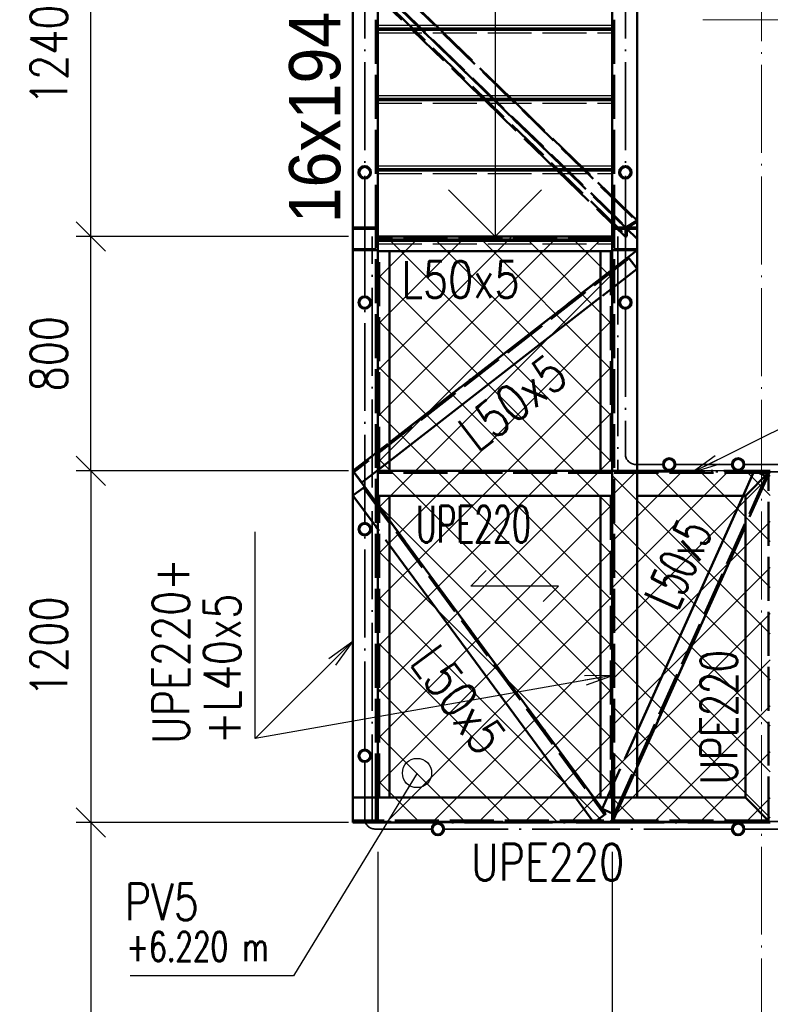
# Paper-space layout 'Layout1' of a CAD drawing. Extents: x -2 to 1033, y -36 to 596.
# Tile 10 of 69: x 75 to 126, y 347 to 414. Entities that reach past the tile are written whole.
import ezdxf

# ---------------------------------------------------------------- set-up
doc = ezdxf.new("R2010")
doc.units = 0
for name, pattern in [('ACAD_ISO02W100', [15, 12, -3]), ('ACAD_ISO04W100', [30.5, 24, -3, 0.5, -3]), ('HP_01_CER_B', [8, 5, -1, 1, -1])]:
    doc.linetypes.add(name, pattern=pattern)
doc.layers.get('0').update_dxf_attribs({"linetype": 'CONTINUOUS'})
doc.layers.get('DEFPOINTS').update_dxf_attribs({"color": 132, "linetype": 'CONTINUOUS'})
for name, color, linetype, lineweight in [('SS_1.ET-HALA_TaO-RASTR', 7, 'HP_01_CER_B', 13), ('SS_1.ET-HALA_TaO-SLOUP', 9, 'CONTINUOUS', 13), ('SS_2.ET-HALA_TaO-SCHODISTE', 180, 'CONTINUOUS', 50), ('SS_2.ET-HALA_TaO-SCHODISTE-PLECH', 70, 'CONTINUOUS', 25), ('SS_2.ET-HALA_TaO-SCHODISTE-PLECH-VYZTUHA', 120, 'CONTINUOUS', 50), ('SS_2.ET-HALA_TaO-SCHODISTE-ZABRADLI', 31, 'CONTINUOUS', 35), ('SS_2.ET-HALA_TaO-SCHODISTE-ZTUZENI', 234, 'CONTINUOUS', 50), ('SS_KOTY', 3, 'CONTINUOUS', 25), ('SS_POPIS_PROFILU', 13, 'CONTINUOUS', 25), ('SS_SRAFY', 8, 'CONTINUOUS', 18), ('SS_TEXT35', 2, 'CONTINUOUS', 35)]:
    doc.layers.add(name, color=color, linetype=linetype, lineweight=lineweight)
doc.styles.add('ARIAL', font='arial.ttf')
doc.styles.add('ROMANS', font='romans.shx', dxfattribs={"width": 0.8})
doc.styles.add('romans.shx', font='romans.shx', dxfattribs={"height": 5})
doc.dimstyles.new('A-1_(2.5)_50AS', dxfattribs={"dimtxt": 2.5, "dimasz": 2, "dimexe": 1, "dimexo": 2, "dimgap": 0, "dimtad": 0, "dimdec": 1, "dimlfac": 50, "dimrnd": 1, "dimtxsty": 'ROMANS', "dimblk1": 'OBLIQUE', "dimblk2": 'OBLIQUE', "dimsah": 1, "dimcen": 2, "dimclrd": 256, "dimclre": 256, "dimclrt": 256, "dimadec": 1, "dimazin": 2, "dimtfac": 0.714286, "dimtdec": 1, "dimtmove": 0, "dimatfit": 3, "dimldrblk": 'OPEN', "dimfxl": 1, "dimtvp": 1.142857, "dimtfill": 1, "dimtolj": 1, "dimlwd": -1, "dimlwe": -1, "dimarcsym": 0})
pattern_1 = [(45, (126.10668, 325.36216), (-0.04490128, 0.044901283), [])]

# ---------------------------------------------------------------- blocks, each defined once
blk = doc.blocks.new('*U9')
at = {"color": 0, "linetype": 'ByBlock', "ltscale": 0.2}
blk.add_lwpolyline([(0, 0), (0, 29.963), (-2.121, 27.841), (0, 29.963), (2.121, 27.841)], dxfattribs=at)
blk = doc.blocks.new('_Oblique')
at = {"color": 0, "linetype": 'ByBlock', "lineweight": -2}
blk.add_line((-0.5, -0.5), (0.5, 0.5), dxfattribs=at)
blk = doc.blocks.new('*D20')
at = {"layer": 'DEFPOINTS', "color": 0, "transparency": 16777216}
for p in [(99.307, 359.362), (115.307, 359.362), (99.307, 306.119)]:
    blk.add_point(p, dxfattribs=at)
at = {"layer": 'SS_KOTY', "transparency": 16777216}
for p, q in [((99.307, 357.362), (99.307, 305.119)), ((115.307, 357.362), (115.307, 305.119)), ((115.307, 306.119), (99.307, 306.119))]:
    blk.add_line(p, q, dxfattribs=at)
at = {"layer": 'SS_KOTY', "transparency": 16777216, "xscale": 2, "yscale": 2, "zscale": 2, "rotation": 180}
blk.add_blockref('_Oblique', (99.307, 306.119), dxfattribs=at)
at = {"layer": 'SS_KOTY', "transparency": 16777216, "xscale": 2, "yscale": 2, "zscale": 2}
blk.add_blockref('_Oblique', (115.307, 306.119), dxfattribs=at)
at = {"layer": 'SS_KOTY', "transparency": 16777216, "insert": (107.307, 308.976), "char_height": 2.5, "attachment_point": 5, "style": 'ROMANS', "bg_fill": 3, "box_fill_scale": 1.1, "bg_fill_color": 256, "bg_fill_true_color": 13158600, "bg_fill_transparency": 0}
blk.add_mtext('\\A1;800', dxfattribs=at)
blk = doc.blocks.new('_OPEN')
at = {"color": 0, "linetype": 'ByBlock'}
for p, q in [((-1, 0.167), (0, 0)), ((0, 0), (-1, -0.167)), ((0, 0), (-1, 0))]:
    blk.add_line(p, q, dxfattribs=at)
blk = doc.blocks.new('*D21')
at = {"layer": 'DEFPOINTS', "color": 0, "transparency": 16777216}
for p in [(115.307, 359.362), (126.107, 325.362), (126.107, 306.119)]:
    blk.add_point(p, dxfattribs=at)
at = {"layer": 'SS_KOTY', "transparency": 16777216}
for p, q in [((115.307, 357.362), (115.307, 305.119)), ((126.107, 323.362), (126.107, 305.119)), ((115.307, 306.119), (126.107, 306.119))]:
    blk.add_line(p, q, dxfattribs=at)
at = {"layer": 'SS_KOTY', "transparency": 16777216, "xscale": 2, "yscale": 2, "zscale": 2, "rotation": 180}
blk.add_blockref('_Oblique', (115.307, 306.119), dxfattribs=at)
at = {"layer": 'SS_KOTY', "transparency": 16777216, "xscale": 2, "yscale": 2, "zscale": 2}
blk.add_blockref('_Oblique', (126.107, 306.119), dxfattribs=at)
at = {"layer": 'SS_KOTY', "transparency": 16777216, "insert": (120.707, 308.976), "char_height": 2.5, "attachment_point": 5, "style": 'ROMANS', "bg_fill": 3, "box_fill_scale": 1.1, "bg_fill_color": 256, "bg_fill_true_color": 13158600, "bg_fill_transparency": 0}
blk.add_mtext('\\A1;540', dxfattribs=at)
blk = doc.blocks.new('*D22')
at = {"layer": 'DEFPOINTS', "color": 0, "transparency": 16777216}
for p in [(99.307, 383.362), (79.703, 359.362), (99.307, 359.362)]:
    blk.add_point(p, dxfattribs=at)
at = {"layer": 'SS_KOTY', "transparency": 16777216}
for p, q in [((97.307, 383.362), (78.703, 383.362)), ((79.703, 383.362), (79.703, 359.362)), ((97.307, 359.362), (78.703, 359.362))]:
    blk.add_line(p, q, dxfattribs=at)
at = {"layer": 'SS_KOTY', "transparency": 16777216, "xscale": 2, "yscale": 2, "zscale": 2}
for p, rotation in [((79.703, 383.362), 90), ((79.703, 359.362), 270)]:
    blk.add_blockref('_Oblique', p, dxfattribs=dict(at, rotation=rotation))
at = {"layer": 'SS_KOTY', "transparency": 16777216, "insert": (76.846, 371.362), "char_height": 2.5, "attachment_point": 5, "rotation": 90, "style": 'ROMANS', "bg_fill": 3, "box_fill_scale": 1.1, "bg_fill_color": 256, "bg_fill_true_color": 13158600, "bg_fill_transparency": 0}
blk.add_mtext('\\A1;1200', dxfattribs=at)
blk = doc.blocks.new('*D23')
at = {"layer": 'DEFPOINTS', "color": 0, "transparency": 16777216}
for p in [(99.307, 359.362), (79.703, 325.362), (126.107, 325.362)]:
    blk.add_point(p, dxfattribs=at)
at = {"layer": 'SS_KOTY', "transparency": 16777216}
for p, q in [((97.307, 359.362), (78.703, 359.362)), ((79.703, 359.362), (79.703, 325.362)), ((124.107, 325.362), (78.703, 325.362))]:
    blk.add_line(p, q, dxfattribs=at)
at = {"layer": 'SS_KOTY', "transparency": 16777216, "xscale": 2, "yscale": 2, "zscale": 2}
for p, rotation in [((79.703, 359.362), 90), ((79.703, 325.362), 270)]:
    blk.add_blockref('_Oblique', p, dxfattribs=dict(at, rotation=rotation))
at = {"layer": 'SS_KOTY', "transparency": 16777216, "insert": (76.846, 342.362), "char_height": 2.5, "attachment_point": 5, "rotation": 90, "style": 'ROMANS', "bg_fill": 3, "box_fill_scale": 1.1, "bg_fill_color": 256, "bg_fill_true_color": 13158600, "bg_fill_transparency": 0}
blk.add_mtext('\\A1;1700', dxfattribs=at)
blk = doc.blocks.new('*D24')
at = {"layer": 'DEFPOINTS', "color": 0, "transparency": 16777216}
for p in [(79.703, 399.362), (99.307, 399.362), (99.307, 383.362)]:
    blk.add_point(p, dxfattribs=at)
at = {"layer": 'SS_KOTY', "transparency": 16777216}
for p, q in [((97.307, 399.362), (78.703, 399.362)), ((79.703, 383.362), (79.703, 399.362)), ((97.307, 383.362), (78.703, 383.362))]:
    blk.add_line(p, q, dxfattribs=at)
at = {"layer": 'SS_KOTY', "transparency": 16777216, "xscale": 2, "yscale": 2, "zscale": 2}
for p, rotation in [((79.703, 399.362), 90), ((79.703, 383.362), 270)]:
    blk.add_blockref('_Oblique', p, dxfattribs=dict(at, rotation=rotation))
at = {"layer": 'SS_KOTY', "transparency": 16777216, "insert": (76.846, 391.362), "char_height": 2.5, "attachment_point": 5, "rotation": 90, "style": 'ROMANS', "bg_fill": 3, "box_fill_scale": 1.1, "bg_fill_color": 256, "bg_fill_true_color": 13158600, "bg_fill_transparency": 0}
blk.add_mtext('\\A1;800', dxfattribs=at)
blk = doc.blocks.new('*D25')
at = {"layer": 'DEFPOINTS', "color": 0, "transparency": 16777216}
for p in [(72.507, 424.162), (79.703, 424.162), (99.307, 399.362)]:
    blk.add_point(p, dxfattribs=at)
at = {"layer": 'SS_KOTY', "transparency": 16777216}
for p, q in [((74.507, 424.162), (80.703, 424.162)), ((79.703, 399.362), (79.703, 424.162)), ((97.307, 399.362), (78.703, 399.362))]:
    blk.add_line(p, q, dxfattribs=at)
at = {"layer": 'SS_KOTY', "transparency": 16777216, "xscale": 2, "yscale": 2, "zscale": 2}
for p, rotation in [((79.703, 424.162), 90), ((79.703, 399.362), 270)]:
    blk.add_blockref('_Oblique', p, dxfattribs=dict(at, rotation=rotation))
at = {"layer": 'SS_KOTY', "transparency": 16777216, "insert": (76.846, 411.762), "char_height": 2.5, "attachment_point": 5, "rotation": 90, "style": 'ROMANS', "bg_fill": 3, "box_fill_scale": 1.1, "bg_fill_color": 256, "bg_fill_true_color": 13158600, "bg_fill_transparency": 0}
blk.add_mtext('\\A1;1240', dxfattribs=at)

psp = doc.layouts.get("Layout1")

# ---------------------------------------------------------------- hatches: boundary and pattern name
at = {"layer": 'SS_SRAFY'}
h = psp.add_hatch(dxfattribs=at)
h.set_pattern_fill('ANSI31', color=5, scale=0.02, angle=-0.000004, style=0)
h.set_pattern_definition(pattern_1)
h.paths.add_polyline_path([(116.2067, 404.1866, 1), (116.2067, 403.2966, 1)], flags=0)
h.paths.add_polyline_path([(116.2067, 404.0866, 1), (116.2067, 403.3966, 1)], flags=0)
h = psp.add_hatch(dxfattribs=at)
h.set_pattern_fill('ANSI31', color=5, scale=0.02, angle=-0.000004, style=0)
h.set_pattern_definition(pattern_1)
h.paths.add_polyline_path([(116.2067, 395.3011, 1), (116.2067, 394.4111, 1)], flags=0)
h.paths.add_polyline_path([(116.2067, 395.2011, 1), (116.2067, 394.5111, 1)], flags=0)
h = psp.add_hatch(dxfattribs=at)
h.set_pattern_fill('ANSI31', color=5, scale=0.02, angle=-0.000004, style=0)
h.set_pattern_definition(pattern_1)
h.paths.add_polyline_path([(119.2067, 384.2522, 1), (119.2067, 383.3622, 1)], flags=0)
h.paths.add_polyline_path([(119.2067, 384.1522, 1), (119.2067, 383.4622, 1)], flags=0)
h = psp.add_hatch(dxfattribs=at)
h.set_pattern_fill('ANSI31', color=5, scale=0.02, angle=-0.000004, style=0)
h.set_pattern_definition(pattern_1)
h.paths.add_polyline_path([(123.9067, 384.2522, 1), (123.9067, 383.3622, 1)], flags=0)
h.paths.add_polyline_path([(123.9067, 384.1522, 1), (123.9067, 383.4622, 1)], flags=0)

# ---------------------------------------------------------------- linework, layer by layer
at = {"layer": 'SS_1.ET-HALA_TaO-SLOUP', "color": 5, "linetype": 'Continuous', "ltscale": 0.25}
psp.add_line((121.5067, 414.1622), (129.5067, 414.1622), dxfattribs=at)
at = {"layer": 'SS_2.ET-HALA_TaO-SCHODISTE', "color": 1, "linetype": 'Continuous', "ltscale": 0.25}
for p, q in [((115.3067, 444.3062), (115.3067, 399.9795)), ((117.0067, 399.9795), (117.0067, 444.3062)), ((115.8867, 399.9795), (115.3067, 399.9795)), ((115.3067, 399.9795), (115.3067, 381.6622)), ((117.0067, 399.9795), (116.5267, 399.9795)), ((117.0067, 384.1272), (117.0067, 399.9795)), ((100.1067, 398.3622), (115.3067, 398.3622)), ((100.1067, 383.3622), (100.1067, 398.3621)), ((114.5067, 398.3621), (114.5067, 383.3622)), ((115.3067, 383.3622), (100.1067, 383.3622)), ((117.0067, 383.3622), (117.0067, 383.4872)), ((117.0067, 361.0622), (117.0067, 383.2422)), ((124.4067, 381.6622), (125.9867, 383.2422)), ((100.1067, 381.6622), (115.3067, 381.6622)), ((100.1067, 361.0622), (100.1067, 381.6621)), ((114.5067, 381.6621), (114.5067, 361.0622)), ((115.3067, 381.6621), (115.3067, 361.0622)), ((117.0067, 381.6622), (124.4067, 381.6622)), ((124.4067, 381.6621), (124.4067, 361.0622))]:
    psp.add_line(p, q, dxfattribs=at)
at = {"layer": 'SS_2.ET-HALA_TaO-SCHODISTE', "color": 7, "linetype": 'ACAD_ISO04W100', "ltscale": 0.25}
for p, q in [((115.3067, 444.3062), (115.3067, 399.8561)), ((115.3067, 383.3622), (126.1067, 383.3622))]:
    psp.add_line(p, q, dxfattribs=at)
at = {"layer": 'SS_2.ET-HALA_TaO-SCHODISTE', "color": 3, "linetype": 'ACAD_ISO02W100', "ltscale": 0.25}
for p, q in [((115.4367, 399.8945), (115.4367, 443.9249)), ((116.5267, 399.9795), (115.8867, 399.9795)), ((117.0067, 399.8945), (115.4367, 399.8945)), ((115.4367, 361.0622), (115.4367, 399.8945)), ((115.2067, 398.3621), (115.2067, 383.3622)), ((117.0067, 398.4212), (115.3067, 398.4212)), ((117.0067, 398.5062), (115.4367, 398.5062)), ((117.0067, 383.4872), (117.0067, 384.1272)), ((115.6417, 383.3622), (115.4367, 383.3622)), ((116.9067, 383.2322), (115.4367, 383.2322)), ((116.9067, 383.3622), (116.9067, 383.2322)), ((116.9774, 383.2322), (116.9067, 383.2322)), ((117.0067, 383.2322), (116.9774, 383.2322)), ((117.0067, 383.2422), (117.0067, 383.3622)), ((125.9767, 383.2322), (117.0067, 383.2322)), ((125.9867, 383.2422), (126.1067, 383.3622)), ((126.1067, 383.3621), (125.9867, 383.2422)), ((115.2067, 381.6621), (115.2067, 361.0622)), ((115.3067, 361.0622), (115.3067, 361.0329)), ((115.3067, 361.0329), (115.3067, 360.9622)), ((115.3067, 360.9622), (115.4367, 360.9622)), ((115.4367, 361.0329), (115.4367, 361.0622)), ((115.4367, 360.9622), (115.4367, 361.0329))]:
    psp.add_line(p, q, dxfattribs=at)
at = {"layer": 'SS_2.ET-HALA_TaO-SCHODISTE-PLECH', "color": 7, "linetype": 'Continuous', "ltscale": 0.25}
psp.add_line((126.1067, 383.3622), (115.3067, 383.3622), dxfattribs=at)
at = {"layer": 'SS_2.ET-HALA_TaO-SCHODISTE-PLECH', "color": 7}
for p, q in [((105.6475, 375.5012, -6095.6), (106.7082, 376.5619, -6095.6)), ((111.6475, 375.5012, -6095.6), (105.6475, 375.5012, -6095.6)), ((110.5868, 374.4405, -6095.6), (111.6475, 375.5012, -6095.6))]:
    psp.add_line(p, q, dxfattribs=at)
at = {"layer": 'SS_2.ET-HALA_TaO-SCHODISTE-ZABRADLI', "color": 7, "linetype": 'ACAD_ISO04W100', "ltscale": 0.25}
for p, q in [((116.2067, 426.5076), (116.2067, 403.9852)), ((116.2067, 403.4979), (116.2067, 399.768)), ((116.2067, 399.9694), (116.2067, 395.3011)), ((115.7017, 399.3622), (115.7017, 383.3622)), ((116.2067, 394.411), (116.2067, 384.5072)), ((116.9067, 383.8072), (118.7617, 383.8072)), ((119.6517, 383.8072), (123.4617, 383.8072)), ((127.8867, 383.8072), (124.3517, 383.8072)), ((115.6417, 383.3022), (130.7067, 383.3022))]:
    psp.add_line(p, q, dxfattribs=at)
at = {"layer": 'SS_2.ET-HALA_TaO-SCHODISTE-ZABRADLI', "color": 3, "linetype": 'ACAD_ISO02W100', "ltscale": 0.25}
for p, q in [((115.7956, 403.9119), (115.892, 404.0562)), ((115.9627, 403.9855), (115.8879, 403.8736)), ((115.892, 404.0562), (116.0364, 404.1527)), ((116.0747, 404.0603), (115.9627, 403.9855)), ((116.0364, 404.1527), (116.2067, 404.1866)), ((116.2067, 404.0866), (116.0747, 404.0603)), ((116.2067, 404.1866), (116.377, 404.1527)), ((116.3387, 404.0603), (116.2067, 404.0866)), ((116.4506, 403.9855), (116.3387, 404.0603)), ((116.377, 404.1527), (116.5213, 404.0562)), ((116.5254, 403.8736), (116.4506, 403.9855)), ((116.5213, 404.0562), (116.6178, 403.9119)), ((115.7617, 403.7416), (115.7956, 403.9119)), ((115.7956, 403.5713), (115.7617, 403.7416)), ((115.892, 403.4269), (115.7956, 403.5713)), ((115.8879, 403.8736), (115.8617, 403.7416)), ((115.8617, 403.7416), (115.8879, 403.6095)), ((115.8879, 403.6095), (115.9627, 403.4976)), ((116.0364, 403.3304), (115.892, 403.4269)), ((115.9627, 403.4976), (116.0747, 403.4228)), ((116.2067, 403.2966), (116.0364, 403.3304)), ((116.0747, 403.4228), (116.2067, 403.3966)), ((116.2067, 403.3966), (116.3387, 403.4228)), ((116.377, 403.3304), (116.2067, 403.2966)), ((116.3387, 403.4228), (116.4506, 403.4976)), ((116.5213, 403.4269), (116.377, 403.3304)), ((116.4506, 403.4976), (116.5254, 403.6095)), ((116.6178, 403.5713), (116.5213, 403.4269)), ((116.5517, 403.7416), (116.5254, 403.8736)), ((116.5254, 403.6095), (116.5517, 403.7416)), ((116.6178, 403.9119), (116.6517, 403.7416)), ((116.6517, 403.7416), (116.6178, 403.5713))]:
    psp.add_line(p, q, dxfattribs=at)
at = {"layer": 'SS_2.ET-HALA_TaO-SCHODISTE-ZABRADLI', "color": 1, "linetype": 'Continuous', "ltscale": 0.25}
for centre, radius in [((116.2067, 403.7416), 0.445), ((116.2067, 403.7416), 0.345), ((116.2067, 394.8561), 0.445), ((116.2067, 394.8561), 0.345), ((119.2067, 383.8072), 0.445), ((119.2067, 383.8072), 0.345), ((123.9067, 383.8072), 0.445), ((123.9067, 383.8072), 0.345)]:
    psp.add_circle(centre, radius, dxfattribs=at)
at = {"layer": 'SS_2.ET-HALA_TaO-SCHODISTE-ZABRADLI', "color": 7, "linetype": 'ACAD_ISO04W100', "ltscale": 0.25, "extrusion": (0, 0, -1)}
psp.add_arc((-116.9067, 384.5072), 0.7, 270.000004, 0.000004, dxfattribs=at)
at = {"layer": 'SS_2.ET-HALA_TaO-SCHODISTE-ZTUZENI', "color": 3, "linetype": 'ACAD_ISO02W100', "ltscale": 0.25}
for p, q in [((101.5513, 413.5622), (101.6544, 413.4622)), ((101.6544, 413.4622), (106.5029, 408.7622)), ((102.3037, 413.4622), (102.2005, 413.5622)), ((107.1522, 408.7622), (102.3037, 413.4622)), ((103.5854, 413.4622), (103.4822, 413.5622)), ((103.7917, 413.2622), (103.5854, 413.4622)), ((108.4338, 408.7622), (103.7917, 413.2622)), ((106.5029, 408.7622), (106.6061, 408.6622)), ((106.6061, 408.6622), (111.4545, 403.9622)), ((107.2553, 408.6622), (107.1522, 408.7622)), ((112.1038, 403.9622), (107.2553, 408.6622)), ((108.537, 408.6622), (108.4338, 408.7622)), ((108.7433, 408.4622), (108.537, 408.6622)), ((113.3855, 403.9622), (108.7433, 408.4622)), ((111.4545, 403.9622), (111.5577, 403.8622)), ((112.207, 403.8622), (112.1038, 403.9622)), ((113.4886, 403.8622), (113.3855, 403.9622)), ((111.5577, 403.8622), (115.3067, 400.228)), ((116.2123, 399.9795), (112.207, 403.8622)), ((116.4867, 400.9559), (113.4886, 403.8622)), ((116.5267, 400.9171), (116.4867, 400.9559)), ((117.0067, 400.4518), (116.5267, 400.9171)), ((115.3067, 400.228), (115.4367, 400.102)), ((115.4367, 400.102), (116.2264, 399.3364)), ((116.224, 399.9681), (116.2123, 399.9795)), ((116.2264, 399.9658), (116.224, 399.9681)), ((116.2264, 399.9658), (116.2296, 399.9677)), ((116.2264, 399.7441), (116.2264, 399.9658)), ((116.2296, 399.9677), (116.2485, 399.9795)), ((116.2485, 399.9795), (117.0067, 400.4518)), ((116.3045, 399.9515), (116.3495, 399.9795)), ((116.3045, 399.385), (116.3045, 399.9515)), ((116.3495, 399.9795), (117.0067, 400.3889)), ((116.2264, 399.3364), (116.2264, 399.7441)), ((116.2264, 399.3364), (116.3045, 399.385)), ((114.5067, 396.4806), (116.3935, 397.9452)), ((117.0067, 397.1553), (116.3935, 397.9452)), ((116.5267, 397.7736), (116.3935, 397.9452)), ((115.9267, 397.5829), (115.8867, 397.5518)), ((117.0067, 397.1553), (114.5067, 395.2147)), ((124.2451, 381.6622), (125.0101, 383.3621)), ((124.9561, 383.2422), (124.9516, 383.2322)), ((125.0101, 383.3621), (124.9561, 383.2422)), ((125.922, 382.9518), (125.0101, 383.3621)), ((125.2989, 383.2322), (125.2767, 383.2422)), ((125.922, 382.9518), (124.4067, 379.5844))]:
    psp.add_line(p, q, dxfattribs=at)
at = {"layer": 'SS_2.ET-HALA_TaO-SCHODISTE-ZTUZENI', "color": 1, "linetype": 'Continuous', "ltscale": 0.25}
for p, q in [((114.5067, 396.4806), (100.1067, 385.3028)), ((100.1067, 384.0368), (114.5067, 395.2147)), ((124.2451, 381.6622), (117.0067, 365.5768)), ((114.0529, 361.0622), (100.1067, 379.9723)), ((117.0067, 363.1399), (124.4067, 379.5844)), ((100.1067, 378.2875), (112.8104, 361.0622))]:
    psp.add_line(p, q, dxfattribs=at)
at = {"layer": 'SS_POPIS_PROFILU', "color": 0, "linetype": 'ByBlock'}
for p, q in [((120.7067, 383.2322), (122.3495, 384.4205)), ((120.7067, 383.2322), (122.4978, 384.122)), ((122.6461, 383.8235), (120.7067, 383.2322)), ((113.4092, 369.3997), (115.4367, 369.4184)), ((115.4367, 369.4184), (113.467, 369.0714)), ((115.4367, 369.4184), (113.5248, 368.7431))]:
    psp.add_line(p, q, dxfattribs=at)
at = {"layer": 'SS_POPIS_PROFILU', "color": 0, "linetype": 'ByBlock', "lineweight": -2}
psp.add_line((101.9805, 362.7403), (100.9392, 361.0328), dxfattribs=at)
at = {"layer": 'SS_POPIS_PROFILU', "color": 13}
psp.add_lwpolyline([(120.7067, 383.2322), (146.577, 396.0843), (158.196, 396.0843)], dxfattribs=at)
at = {"layer": 'SS_POPIS_PROFILU', "color": 0, "linetype": 'ByBlock', "lineweight": -2}
psp.add_circle((101.9805, 362.7403), 1, dxfattribs=at)

# ---------------------------------------------------------------- block references
at = {"layer": 'SS_2.ET-HALA_TaO-SCHODISTE-PLECH', "color": 7, "ltscale": 0.25, "xscale": 1.5, "yscale": 1.5, "zscale": 1.5, "rotation": 180}
psp.add_blockref('*U9', (107.3067, 444.3062), dxfattribs=at)

# ---------------------------------------------------------------- texts
at = {"layer": 'SS_POPIS_PROFILU', "color": 13, "style": 'romans.shx'}
for s, width, p in [('L50x5', 0.8, (100.9268, 395.1775)), ('UPE220', 0.6, (101.9069, 378.4705))]:
    psp.add_text(s, height=2.5, dxfattribs=dict(at, width=width)).set_placement(p)
for s, rotation, width, p in [('L50x5', 37.820036, 0.8, (106.0949, 384.5664)), ('L50x5', 65.772251, 0.6, (119.7223, 373.7336)), ('L50x5', 306.408771, 0.8, (101.4168, 370.2557)), ('UPE220', 90, 0.7, (123.8481, 361.9817))]:
    psp.add_text(s, height=2.5, rotation=rotation, dxfattribs=dict(at, width=width)).set_placement(p)

# ---------------------------------------------------------------- dimensions: what is measured, and where the dimension line sits
at = {"layer": 'SS_KOTY'}
dim = psp.add_linear_dim(base=(99.3067, 306.1189), p1=(115.3067, 359.3622), p2=(99.3067, 359.3622), dimstyle='A-1_(2.5)_50AS', dxfattribs=at)
dim.commit()
dim.dimension.update_dxf_attribs({"geometry": '*D20', "text_midpoint": (107.3067, 308.9761)})

# ---------------------------------------------------------------- next in the draw order: dimensions: what is measured, and where the dimension line sits
dim = psp.add_linear_dim(base=(79.7031, 359.3622), p1=(99.3067, 383.3622), p2=(99.3067, 359.3622), angle=90, dimstyle='A-1_(2.5)_50AS', dxfattribs=at)
dim.commit()
dim.dimension.update_dxf_attribs({"geometry": '*D22', "text_midpoint": (76.846, 371.3622)})
dim = psp.add_linear_dim(base=(126.1067, 306.1189), p1=(115.3067, 359.3622), p2=(126.1067, 325.3622), dimstyle='A-1_(2.5)_50AS', override={"dimtmove": 1}, dxfattribs=at)
dim.commit()
dim.dimension.update_dxf_attribs({"geometry": '*D21', "text_midpoint": (120.7067, 308.9761)})

# ---------------------------------------------------------------- next in the draw order: hatches: boundary and pattern name
at = {"layer": 'SS_SRAFY'}
h = psp.add_hatch(dxfattribs=at)
h.set_pattern_fill('ANSI31', color=5, scale=0.02, angle=-0.000004, style=0)
h.set_pattern_definition(pattern_1)
h.paths.add_polyline_path([(98.4067, 379.8316, 1), (98.4067, 378.9416, 1)], flags=0)
h.paths.add_polyline_path([(98.4067, 379.7316, 1), (98.4067, 379.0416, 1)], flags=0)
h = psp.add_hatch(dxfattribs=at)
h.set_pattern_fill('ANSI31', color=5, scale=0.02, angle=-0.000004, style=0)
h.set_pattern_definition(pattern_1)
h.paths.add_polyline_path([(98.4067, 364.3622, 1), (98.4067, 363.4722, 1)], flags=0)
h.paths.add_polyline_path([(98.4067, 364.2622, 1), (98.4067, 363.5722, 1)], flags=0)

# ---------------------------------------------------------------- next in the draw order: linework, layer by layer
at = {"layer": 'SS_2.ET-HALA_TaO-SCHODISTE', "color": 1, "linetype": 'Continuous', "ltscale": 0.25}
for p, q in [((99.3067, 381.6621), (100.1067, 381.6621)), ((99.3067, 361.0624), (99.3067, 381.6621)), ((97.6067, 361.0622), (98.0867, 361.0622)), ((98.7267, 361.0622), (98.8517, 361.0622)), ((98.9717, 361.0622), (99.3067, 361.0622)), ((99.3067, 361.0622), (99.3067, 361.0624)), ((99.3067, 361.0622), (124.4067, 361.0622))]:
    psp.add_line(p, q, dxfattribs=at)
at = {"layer": 'SS_2.ET-HALA_TaO-SCHODISTE', "color": 3, "linetype": 'ACAD_ISO02W100', "ltscale": 0.25}
for p, q in [((99.4067, 361.0622), (99.4067, 381.6621)), ((98.0867, 361.0622), (98.7267, 361.0622)), ((98.8517, 361.0622), (98.9717, 361.0622)), ((99.1767, 361.0329), (99.1767, 361.0622)), ((99.1767, 360.9622), (99.1767, 361.0329)), ((99.1767, 360.9622), (99.3067, 360.9622)), ((99.3067, 361.0329), (99.3067, 361.0622)), ((99.3067, 360.9622), (99.3067, 361.0329))]:
    psp.add_line(p, q, dxfattribs=at)
at = {"layer": 'SS_2.ET-HALA_TaO-SCHODISTE-ZABRADLI', "color": 7, "linetype": 'ACAD_ISO04W100', "ltscale": 0.25}
psp.add_line((98.4067, 364.3622), (98.4067, 378.9416), dxfattribs=at)
at = {"layer": 'SS_2.ET-HALA_TaO-SCHODISTE-ZABRADLI', "color": 1, "linetype": 'Continuous', "ltscale": 0.25}
for centre, radius in [((98.4067, 379.3866), 0.445), ((98.4067, 379.3866), 0.345), ((98.4067, 363.9172), 0.445), ((98.4067, 363.9172), 0.345)]:
    psp.add_circle(centre, radius, dxfattribs=at)
at = {"layer": 'SS_2.ET-HALA_TaO-SCHODISTE-ZTUZENI', "color": 3, "linetype": 'ACAD_ISO02W100', "ltscale": 0.25}
for p, q in [((98.7267, 381.8435), (98.6867, 381.8978)), ((97.6067, 381.6773), (100.1067, 378.2875)), ((98.7267, 380.1587), (98.8517, 379.9892)), ((99.1767, 379.5485), (99.3067, 379.3723))]:
    psp.add_line(p, q, dxfattribs=at)
at = {"layer": 'SS_POPIS_PROFILU', "color": 0, "linetype": 'ByBlock'}
for p, q in [((95.9533, 370.5668), (97.6067, 371.7404)), ((97.6067, 371.7404), (96.1883, 370.3304)), ((97.6067, 371.7404), (96.4233, 370.094))]:
    psp.add_line(p, q, dxfattribs=at)
at = {"layer": 'SS_POPIS_PROFILU', "color": 13}
for points in [[(97.6067, 371.7404), (90.928, 365.1012), (90.928, 379.1964)], [(115.4367, 369.4184), (90.928, 365.1012), (90.928, 379.1964)]]:
    psp.add_lwpolyline(points, dxfattribs=at)

# ---------------------------------------------------------------- next in the draw order: texts
at = {"layer": 'SS_POPIS_PROFILU', "color": 13, "style": 'romans.shx', "width": 0.8}
for s, p in [('UPE220+', (86.428, 364.724)), ('UPE220+', (86.428, 364.724)), ('+L40x5', (89.928, 364.703)), ('+L40x5', (89.928, 364.703))]:
    psp.add_text(s, height=2.5, rotation=90, dxfattribs=at).set_placement(p)

# ---------------------------------------------------------------- next in the draw order: dimensions: what is measured, and where the dimension line sits
at = {"layer": 'SS_KOTY'}
for base, p1, p2, picture, middle in [((79.7031, 399.3622), (99.3067, 383.3622), (99.3067, 399.3622), '*D24', (76.846, 391.3622)), ((79.7031, 325.3622), (99.3067, 359.3622), (126.1067, 325.3622), '*D23', (76.846, 342.3622))]:
    dim = psp.add_linear_dim(base=base, p1=p1, p2=p2, angle=90, dimstyle='A-1_(2.5)_50AS', override={"dimtmove": 1}, dxfattribs=at)
    dim.commit()
    dim.dimension.update_dxf_attribs({"geometry": picture, "text_midpoint": middle})

# ---------------------------------------------------------------- next in the draw order: hatches: boundary and pattern name
at = {"layer": 'SS_SRAFY'}
h = psp.add_hatch(dxfattribs=at)
h.set_pattern_fill('ANSI31', color=5, scale=0.02, angle=-0.000004, style=0)
h.set_pattern_definition(pattern_1)
h.paths.add_polyline_path([(98.4067, 395.3011, 1), (98.4067, 394.4111, 1)], flags=0)
h.paths.add_polyline_path([(98.4067, 395.2011, 1), (98.4067, 394.5111, 1)], flags=0)
h = psp.add_hatch(dxfattribs=at)
h.set_pattern_fill('ANSI37', color=8, scale=0.7, angle=-0.000004, style=0)
h.set_pattern_definition([(45, (120.7067, 371.3622), (-1.57154, 1.57154), []), (135, (120.7067, 371.3622), (-1.57154, -1.57154), [])])
h.paths.add_polyline_path([(115.3067, 359.3622), (126.1067, 359.3622), (126.1067, 383.3622), (115.3067, 383.3622)], flags=0)
h = psp.add_hatch(dxfattribs=at)
h.set_pattern_fill('ANSI31', color=5, scale=0.02, angle=-0.000004, style=0)
h.set_pattern_definition(pattern_1)
h.paths.add_polyline_path([(103.4067, 359.3622, 1), (103.4067, 358.4722, 1)], flags=0)
h.paths.add_polyline_path([(103.4067, 359.2622, 1), (103.4067, 358.5722, 1)], flags=0)
h = psp.add_hatch(dxfattribs=at)
h.set_pattern_fill('ANSI31', color=5, scale=0.02, angle=-0.000004, style=0)
h.set_pattern_definition(pattern_1)
h.paths.add_polyline_path([(123.9067, 359.3622, 1), (123.9067, 358.4722, 1)], flags=0)
h.paths.add_polyline_path([(123.9067, 359.2622, 1), (123.9067, 358.5722, 1)], flags=0)

# ---------------------------------------------------------------- next in the draw order: linework, layer by layer
at = {"layer": 'SS_1.ET-HALA_TaO-RASTR', "linetype": 'ACAD_ISO04W100', "ltscale": 0.25}
psp.add_line((125.5067, 290.7065), (125.5067, 542.5452), dxfattribs=at)
at = {"layer": 'SS_2.ET-HALA_TaO-SCHODISTE', "color": 7, "linetype": 'ACAD_ISO04W100', "ltscale": 0.25}
for p, q in [((115.3067, 399.3622), (115.3067, 359.3622)), ((115.3067, 399.3622), (115.3067, 359.3622)), ((99.3067, 383.3622), (115.3067, 383.3622)), ((97.6067, 359.3622), (126.1067, 359.3622))]:
    psp.add_line(p, q, dxfattribs=at)
at = {"layer": 'SS_2.ET-HALA_TaO-SCHODISTE', "color": 1, "linetype": 'Continuous', "ltscale": 0.25}
for p, q in [((100.1067, 383.3622), (99.3067, 383.3622)), ((97.6067, 361.0622), (97.6067, 359.3622)), ((125.9867, 359.4822), (124.4067, 361.0622)), ((124.4067, 361.0622), (125.9867, 359.4822)), ((97.6067, 359.3622), (98.1374, 359.3622)), ((98.8288, 359.3622), (98.8517, 359.3622))]:
    psp.add_line(p, q, dxfattribs=at)
at = {"layer": 'SS_2.ET-HALA_TaO-SCHODISTE', "color": 3, "linetype": 'ACAD_ISO02W100', "ltscale": 0.25}
for p, q in [((115.3067, 383.2322), (99.3067, 383.2322)), ((125.9767, 359.4922), (125.9767, 383.2321)), ((99.1767, 359.4922), (99.1767, 360.9622)), ((99.3067, 359.4922), (99.3067, 360.9622)), ((115.3067, 360.9622), (115.3067, 359.4922)), ((115.4367, 359.4922), (115.4367, 360.9622)), ((125.9767, 359.4922), (97.6067, 359.4922)), ((98.1374, 359.3622), (98.8288, 359.3622)), ((126.1067, 359.3622), (125.9867, 359.4822)), ((125.9867, 359.4822), (126.1067, 359.3622))]:
    psp.add_line(p, q, dxfattribs=at)
at = {"layer": 'SS_2.ET-HALA_TaO-SCHODISTE-PLECH', "color": 7, "linetype": 'Continuous', "ltscale": 0.25}
for p, q in [((115.3067, 399.3622), (115.3067, 359.3622)), ((99.3067, 359.3622), (115.3067, 359.3622)), ((115.3067, 359.3622), (126.1067, 359.3622))]:
    psp.add_line(p, q, dxfattribs=at)
at = {"layer": 'SS_2.ET-HALA_TaO-SCHODISTE-ZABRADLI', "color": 7, "linetype": 'ACAD_ISO04W100', "ltscale": 0.25}
for p, q in [((98.4067, 379.8316), (98.4067, 394.411)), ((98.4067, 359.6172), (98.4067, 363.4721)), ((130.7067, 359.4222), (98.9717, 359.4222)), ((102.9617, 358.9172), (99.1067, 358.9172)), ((123.4617, 358.9172), (103.8517, 358.9172)), ((124.3517, 358.9172), (127.8867, 358.9172))]:
    psp.add_line(p, q, dxfattribs=at)
at = {"layer": 'SS_2.ET-HALA_TaO-SCHODISTE-ZABRADLI', "color": 1, "linetype": 'Continuous', "ltscale": 0.25}
for centre, radius in [((98.4067, 394.8561), 0.445), ((98.4067, 394.8561), 0.345), ((103.4067, 358.9172), 0.445), ((103.4067, 358.9172), 0.345), ((123.9067, 358.9172), 0.445), ((123.9067, 358.9172), 0.345)]:
    psp.add_circle(centre, radius, dxfattribs=at)
at = {"layer": 'SS_2.ET-HALA_TaO-SCHODISTE-ZABRADLI', "color": 7, "linetype": 'ACAD_ISO04W100', "ltscale": 0.25, "extrusion": (0, 0, -1)}
psp.add_arc((-99.1067, 359.6172), 0.7, 270.000004, 0.000004, dxfattribs=at)
at = {"layer": 'SS_2.ET-HALA_TaO-SCHODISTE-ZTUZENI', "color": 3, "linetype": 'ACAD_ISO02W100', "ltscale": 0.25}
for p, q in [((116.4548, 397.8662), (97.668, 383.2832)), ((97.6067, 383.3622), (100.1067, 385.3028)), ((100.1067, 384.0368), (98.2199, 382.5722)), ((97.6067, 383.3622), (98.0867, 382.7438)), ((97.668, 383.2832), (98.2199, 382.5722)), ((115.4464, 359.9163), (125.8308, 382.9928)), ((98.4115, 382.2709), (97.6067, 381.6773)), ((98.331, 382.2115), (114.7884, 359.8964)), ((98.4115, 382.2709), (100.1067, 379.9723)), ((114.6257, 360.2856), (117.0067, 365.5768)), ((117.0067, 363.1399), (115.5376, 359.8753)), ((112.8104, 361.0622), (114.0641, 359.3622)), ((114.0529, 361.0622), (114.8689, 359.9557)), ((114.6257, 360.2856), (115.5376, 359.8753)), ((114.0641, 359.3622), (114.8689, 359.9557)), ((113.9683, 359.4922), (113.9756, 359.4822)), ((113.9756, 359.4822), (114.0641, 359.3622)), ((114.2268, 359.4822), (114.2404, 359.4922))]:
    psp.add_line(p, q, dxfattribs=at)
at = {"layer": 'SS_2.ET-HALA_TaO-SCHODISTE-ZTUZENI', "color": 7, "linetype": 'ACAD_ISO04W100', "ltscale": 0.25}
for p, q in [((97.6067, 383.3622), (115.3067, 359.3622)), ((115.3067, 359.3622), (126.1067, 383.3622))]:
    psp.add_line(p, q, dxfattribs=at)
at = {"layer": 'SS_POPIS_PROFILU', "color": 13}
psp.add_lwpolyline([(101.9805, 362.7403), (93.5363, 348.8931), (82.403, 348.8931)], dxfattribs=at)

# ---------------------------------------------------------------- next in the draw order: texts
at = {"layer": 'SS_POPIS_PROFILU', "color": 13, "style": 'romans.shx'}
for s, height, width, p in [('UPE220', 2.5, 0.8, (105.67, 355.3962)), ('PV5', 2.5, 0.8, (82.0259, 352.6931)), ('+6.220 m', 2, 0.7, (82.1243, 349.8931))]:
    psp.add_text(s, height=height, dxfattribs=dict(at, width=width)).set_placement(p)

# ---------------------------------------------------------------- next in the draw order: dimensions: what is measured, and where the dimension line sits
at = {"layer": 'SS_KOTY'}
dim = psp.add_linear_dim(base=(79.7031, 424.1622), p1=(99.3067, 399.3622), p2=(72.5067, 424.1622), angle=90, dimstyle='A-1_(2.5)_50AS', override={"dimtmove": 1}, dxfattribs=at)
dim.commit()
dim.dimension.update_dxf_attribs({"geometry": '*D25', "text_midpoint": (76.846, 411.7622)})

# ---------------------------------------------------------------- next in the draw order: hatches: boundary and pattern name
at = {"layer": 'SS_SRAFY'}
h = psp.add_hatch(dxfattribs=at)
h.set_pattern_fill('ANSI31', color=5, scale=0.02, angle=-0.000004, style=0)
h.set_pattern_definition(pattern_1)
h.paths.add_polyline_path([(98.4067, 404.1866, 1), (98.4067, 403.2966, 1)], flags=0)
h.paths.add_polyline_path([(98.4067, 404.0866, 1), (98.4067, 403.3966, 1)], flags=0)
h = psp.add_hatch(dxfattribs=at)
h.set_pattern_fill('ANSI37', color=8, scale=0.7, angle=-0.000004, style=0)
h.set_pattern_definition([(45, (107.3067, 379.3622), (-1.57154, 1.57154), []), (135, (107.3067, 379.3622), (-1.57154, -1.57154), [])])
h.paths.add_polyline_path([(99.3067, 359.3622), (115.3067, 359.3622), (115.3067, 399.3622), (99.3067, 399.3622)], flags=0)

# ---------------------------------------------------------------- next in the draw order: linework, layer by layer
at = {"layer": 'SS_2.ET-HALA_TaO-SCHODISTE', "color": 1, "linetype": 'Continuous', "ltscale": 0.25}
for p, q in [((97.6067, 444.3062), (97.6067, 399.9795)), ((99.3067, 399.9795), (99.3067, 444.3062)), ((98.0867, 399.9795), (97.6067, 399.9795)), ((97.6067, 399.9795), (97.6067, 361.0622)), ((99.3067, 399.9795), (98.7267, 399.9795)), ((99.3067, 381.6622), (99.3067, 399.9795)), ((115.3067, 399.3622), (99.3067, 399.3622)), ((99.3067, 398.3621), (100.1067, 398.3621))]:
    psp.add_line(p, q, dxfattribs=at)
at = {"layer": 'SS_2.ET-HALA_TaO-SCHODISTE', "color": 7, "linetype": 'ACAD_ISO04W100', "ltscale": 0.25}
for p, q in [((99.3067, 444.3062), (99.3067, 399.8561)), ((99.3067, 399.3622), (115.3067, 399.3622)), ((99.3067, 399.3622), (99.3067, 359.3622)), ((99.3067, 359.3622), (99.3067, 399.3622))]:
    psp.add_line(p, q, dxfattribs=at)
at = {"layer": 'SS_2.ET-HALA_TaO-SCHODISTE', "color": 3, "linetype": 'ACAD_ISO02W100', "ltscale": 0.25}
for p, q in [((99.1767, 399.8945), (99.1767, 443.9249)), ((98.7267, 399.9795), (98.0867, 399.9795)), ((99.1767, 399.8945), (97.6067, 399.8945)), ((99.1767, 361.0622), (99.1767, 399.8945)), ((115.3067, 399.2622), (99.3067, 399.2622)), ((99.1767, 398.5062), (97.6067, 398.5062)), ((99.3067, 398.4212), (97.6067, 398.4212)), ((99.4067, 383.3622), (99.4067, 398.3621))]:
    psp.add_line(p, q, dxfattribs=at)
at = {"layer": 'SS_2.ET-HALA_TaO-SCHODISTE-PLECH', "color": 1, "linetype": 'Continuous', "ltscale": 0.25}
for p, q in [((115.3067, 413.7622), (99.3067, 413.7622)), ((115.3067, 408.9622), (99.3067, 408.9622)), ((115.3067, 404.1622), (99.3067, 404.1622))]:
    psp.add_line(p, q, dxfattribs=at)
at = {"layer": 'SS_2.ET-HALA_TaO-SCHODISTE-PLECH', "color": 3, "linetype": 'ACAD_ISO02W100', "ltscale": 0.25}
for p, q in [((99.3067, 413.2622), (115.3067, 413.2622)), ((99.3067, 408.4622), (115.3067, 408.4622)), ((99.3067, 403.6622), (115.3067, 403.6622)), ((99.3067, 398.8622), (115.3067, 398.8622))]:
    psp.add_line(p, q, dxfattribs=at)
at = {"layer": 'SS_2.ET-HALA_TaO-SCHODISTE-PLECH', "color": 7, "linetype": 'Continuous', "ltscale": 0.25}
for p in [(115.3067, 399.3622), (99.3067, 359.3622)]:
    psp.add_line(p, (99.3067, 399.3622), dxfattribs=at)
at = {"layer": 'SS_2.ET-HALA_TaO-SCHODISTE-PLECH-VYZTUHA', "color": 3, "linetype": 'Continuous', "ltscale": 0.25}
for p, q in [((115.3067, 413.5622), (99.3067, 413.5622)), ((99.3067, 413.4622), (115.3067, 413.4622)), ((115.3067, 408.7622), (99.3067, 408.7622)), ((99.3067, 408.6622), (115.3067, 408.6622)), ((115.3067, 403.9622), (99.3067, 403.9622)), ((99.3067, 403.8622), (115.3067, 403.8622)), ((115.3067, 399.1622), (99.3067, 399.1622)), ((99.3067, 399.0622), (115.3067, 399.0622))]:
    psp.add_line(p, q, dxfattribs=at)
at = {"layer": 'SS_2.ET-HALA_TaO-SCHODISTE-ZABRADLI', "color": 7, "linetype": 'ACAD_ISO04W100', "ltscale": 0.25}
for p, q in [((98.4067, 426.5076), (98.4067, 403.9852)), ((98.4067, 403.4979), (98.4067, 399.768)), ((98.4067, 395.3011), (98.4067, 399.9694)), ((98.9117, 359.3622), (98.9117, 399.3622))]:
    psp.add_line(p, q, dxfattribs=at)
at = {"layer": 'SS_2.ET-HALA_TaO-SCHODISTE-ZABRADLI', "color": 3, "linetype": 'ACAD_ISO02W100', "ltscale": 0.25}
for p, q in [((97.9956, 403.9119), (98.092, 404.0562)), ((98.1627, 403.9855), (98.0879, 403.8736)), ((98.092, 404.0562), (98.2364, 404.1527)), ((98.2747, 404.0603), (98.1627, 403.9855)), ((98.2364, 404.1527), (98.4067, 404.1866)), ((98.4067, 404.0866), (98.2747, 404.0603)), ((98.4067, 404.1866), (98.577, 404.1527)), ((98.5387, 404.0603), (98.4067, 404.0866)), ((98.6506, 403.9855), (98.5387, 404.0603)), ((98.577, 404.1527), (98.7213, 404.0562)), ((98.7254, 403.8736), (98.6506, 403.9855)), ((98.7213, 404.0562), (98.8178, 403.9119)), ((97.9617, 403.7416), (97.9956, 403.9119)), ((97.9956, 403.5713), (97.9617, 403.7416)), ((98.092, 403.4269), (97.9956, 403.5713)), ((98.0879, 403.8736), (98.0617, 403.7416)), ((98.0617, 403.7416), (98.0879, 403.6095)), ((98.0879, 403.6095), (98.1627, 403.4976)), ((98.2364, 403.3304), (98.092, 403.4269)), ((98.1627, 403.4976), (98.2747, 403.4228)), ((98.4067, 403.2966), (98.2364, 403.3304)), ((98.2747, 403.4228), (98.4067, 403.3966)), ((98.4067, 403.3966), (98.5387, 403.4228)), ((98.577, 403.3304), (98.4067, 403.2966)), ((98.5387, 403.4228), (98.6506, 403.4976)), ((98.7213, 403.4269), (98.577, 403.3304)), ((98.6506, 403.4976), (98.7254, 403.6095)), ((98.8178, 403.5713), (98.7213, 403.4269)), ((98.7517, 403.7416), (98.7254, 403.8736)), ((98.7254, 403.6095), (98.7517, 403.7416)), ((98.8178, 403.9119), (98.8517, 403.7416)), ((98.8517, 403.7416), (98.8178, 403.5713))]:
    psp.add_line(p, q, dxfattribs=at)
at = {"layer": 'SS_2.ET-HALA_TaO-SCHODISTE-ZABRADLI', "color": 1, "linetype": 'Continuous', "ltscale": 0.25}
for radius in [0.445, 0.345]:
    psp.add_circle((98.4067, 403.7416), radius, dxfattribs=at)
at = {"layer": 'SS_2.ET-HALA_TaO-SCHODISTE-ZTUZENI', "color": 3, "linetype": 'ACAD_ISO02W100', "ltscale": 0.25}
for p, q in [((98.3869, 418.4385), (117.0067, 400.3889)), ((97.6847, 418.001), (116.3045, 399.9515)), ((97.6847, 417.4346), (116.3045, 399.385)), ((103.4822, 413.5622), (99.3067, 417.6098)), ((98.7937, 416.2353), (101.5513, 413.5622)), ((102.2005, 413.5622), (99.3067, 416.3674))]:
    psp.add_line(p, q, dxfattribs=at)
at = {"layer": 'SS_2.ET-HALA_TaO-SCHODISTE-ZTUZENI', "color": 7, "linetype": 'ACAD_ISO04W100', "ltscale": 0.25}
for p, q in [((97.6067, 418.0153), (117.0067, 399.2094)), ((117.0067, 398.4212), (97.6067, 383.3622))]:
    psp.add_line(p, q, dxfattribs=at)

# ---------------------------------------------------------------- next in the draw order: texts
at = {"layer": 'SS_TEXT35', "color": 2, "style": 'ARIAL', "width": 0.9}
psp.add_text('16x194.38/240', height=3.5, rotation=89.999996, dxfattribs=at).set_placement((96.7442, 400.2629))

doc.saveas('drawing.dxf')
